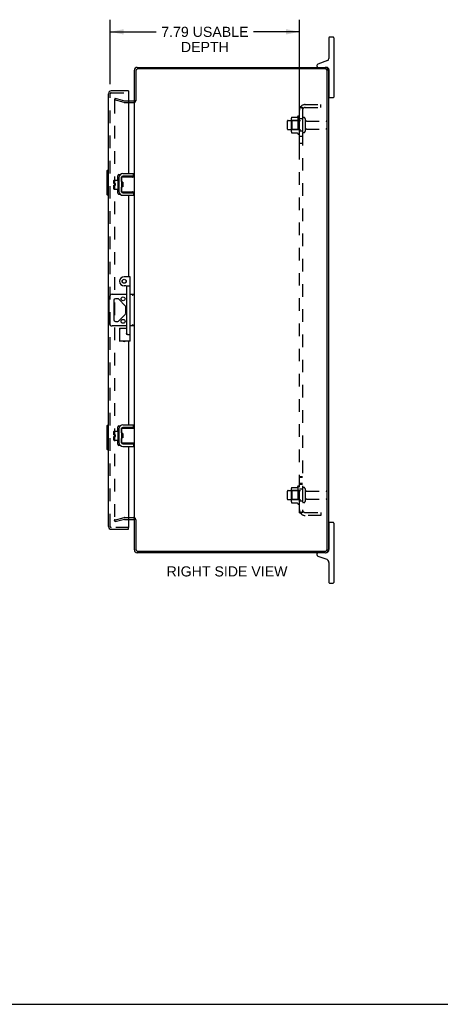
# Model space of a CAD drawing. Header units: inches. Extents: x 0 to 94.4, y 0 to 61.1.
# Tile 5 of 6: x 47.2 to 64.5, y 0 to 40.6. Entities that reach past the tile are written whole.
import ezdxf

# ---------------------------------------------------------------- set-up
doc = ezdxf.new("R2010")
doc.units = ezdxf.units.IN
doc.header["$LTSCALE"] = 5.194444
doc.header["$MEASUREMENT"] = 0
doc.linetypes.add('HIDDEN', pattern=[0.2, 0.1, -0.1])
doc.layers.get('0').update_dxf_attribs({"linetype": 'CONTINUOUS'})
for name, color, linetype in [('DEFAULT_2', 8, 'HIDDEN'), ('DIMENSIONS', 7, 'CONTINUOUS'), ('DOOR_ASSEMBLY', 7, 'CONTINUOUS'), ('SUBPANEL', 7, 'CONTINUOUS')]:
    doc.layers.add(name, color=color, linetype=linetype)
doc.styles.get("Standard").update_dxf_attribs({"font": 'arial.ttf'})
doc.dimstyles.new('DIMSTYLE_1', dxfattribs={"dimtxt": 0.416667, "dimasz": 0.555556, "dimexe": 0.09, "dimexo": 0.07, "dimgap": 0.0375, "dimtad": 0, "dimtih": 1, "dimtoh": 1, "dimzin": 4, "dimdsep": 46, "dimtxsty": 'Standard', "dimblk": '_FILLED', "dimblk1": '_FILLED', "dimblk2": '_FILLED', "dimcen": 0.09, "dimadec": 3, "dimazin": 1, "dimtfac": 1, "dimtdec": 3, "dimtofl": 0, "dimtmove": 0, "dimatfit": 3, "dimldrblk": '_FILLED', "dimfxl": 0, "dimtolj": 1, "dimtzin": 4, "dimarcsym": 0})

# ---------------------------------------------------------------- blocks, each defined once
blk = doc.blocks.new('_FILLED')
at = {"color": 0, "linetype": 'ByBlock'}
blk.add_solid([(0, 0), (-1, 0.2), (-1, -0.2)], dxfattribs=at)
blk = doc.blocks.new('*D5')
at = {"layer": 'DIMENSIONS', "color": 2, "linetype": 'Continuous'}
for p, q in [((50.953, 37.911), (50.953, 40.573)), ((58.746, 35.291), (58.746, 40.573)), ((50.953, 40.073), (52.848, 40.073)), ((58.746, 40.073), (56.851, 40.073))]:
    blk.add_line(p, q, dxfattribs=at)
at = {"layer": 'DIMENSIONS', "color": 2, "linetype": 'Continuous', "xscale": 0.5555555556, "yscale": 0.5555555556, "zscale": 0.5555555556, "rotation": 180}
blk.add_blockref('_FILLED', (50.953, 40.073), dxfattribs=at)
at = {"layer": 'DIMENSIONS', "color": 2, "linetype": 'Continuous', "xscale": 0.5555555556, "yscale": 0.5555555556, "zscale": 0.5555555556}
blk.add_blockref('_FILLED', (58.746, 40.073), dxfattribs=at)
at = {"layer": 'DIMENSIONS', "color": 2, "linetype": 'Continuous', "insert": (54.85, 40.281), "char_height": 0.41667, "width": 3.58581, "attachment_point": 2, "line_spacing_factor": 0.9}
blk.add_mtext('7.79 USABLE\\PDEPTH', dxfattribs=at)

msp = doc.modelspace()

# ---------------------------------------------------------------- linework, layer by layer
at = {"color": 7, "linetype": 'Continuous'}
for p, q in [((59.961, 39.832), (59.961, 38.972)), ((60.136, 39.857), (59.986, 39.857)), ((60.161, 39.832), (60.161, 37.382)), ((59.461, 38.685), (59.461, 38.667)), ((59.902, 38.888), (59.501, 38.742)), ((59.81, 38.607), (59.871, 38.607)), ((59.961, 38.152), (59.946, 38.152)), ((59.961, 38.517), (59.961, 37.382)), ((59.961, 37.562), (59.946, 37.562)), ((60.136, 37.357), (59.986, 37.357)), ((52.009, 37.232), (51.946, 37.232)), ((51.309, 34.096), (51.312, 34.096)), ((51.417, 33.9), (51.417, 34.085)), ((51.427, 34.095), (51.946, 34.095)), ((51.913, 34.125), (51.473, 34.125)), ((51.913, 34.125), (51.913, 34.229)), ((51.094, 33.816), (51.094, 33.952)), ((51.094, 33.816), (51.162, 33.816)), ((51.094, 33.602), (51.094, 33.748)), ((51.094, 33.748), (51.162, 33.748)), ((51.104, 33.962), (51.269, 33.962)), ((51.162, 33.748), (51.162, 33.816)), ((51.269, 34.026), (51.269, 33.539)), ((51.279, 34.036), (51.299, 34.036)), ((51.413, 34.065), (51.413, 33.5)), ((51.477, 33.875), (51.427, 33.875)), ((51.477, 33.69), (51.427, 33.69)), ((51.443, 33.69), (51.443, 33.875)), ((51.447, 33.77), (51.445, 33.795)), ((51.453, 33.69), (51.459, 33.699)), ((51.457, 33.702), (51.464, 33.69)), ((51.472, 33.762), (51.47, 33.806)), ((51.477, 33.875), (51.477, 33.69)), ((51.104, 33.592), (51.269, 33.592)), ((51.279, 33.529), (51.299, 33.529)), ((51.309, 33.469), (51.312, 33.469)), ((51.417, 33.48), (51.417, 33.665)), ((51.946, 33.47), (51.427, 33.47)), ((51.473, 33.44), (51.913, 33.44)), ((51.873, 33.477), (51.866, 33.48)), ((51.913, 33.44), (51.913, 33.336)), ((51.035, 29.263), (51.636, 29.263)), ((51.776, 29.263), (51.946, 29.263)), ((50.91, 28.076), (50.91, 29.138)), ((51.101, 29.01), (51.101, 28.205)), ((51.262, 29.072), (51.163, 29.072)), ((51.572, 28.788), (51.306, 29.054)), ((51.306, 28.161), (51.572, 28.427)), ((51.591, 28.471), (51.591, 28.744)), ((51.163, 28.142), (51.262, 28.142)), ((51.636, 27.951), (51.035, 27.951)), ((51.946, 27.951), (51.776, 27.951)), ((51.094, 23.466), (51.094, 23.602)), ((51.104, 23.612), (51.269, 23.612)), ((51.269, 23.676), (51.269, 23.189)), ((51.279, 23.686), (51.299, 23.686)), ((51.309, 23.746), (51.312, 23.746)), ((51.413, 23.715), (51.413, 23.15)), ((51.417, 23.55), (51.417, 23.735)), ((51.427, 23.745), (51.946, 23.745)), ((51.913, 23.775), (51.473, 23.775)), ((51.913, 23.775), (51.913, 23.879)), ((51.094, 23.466), (51.162, 23.466)), ((51.094, 23.398), (51.162, 23.398)), ((51.094, 23.252), (51.094, 23.398)), ((51.104, 23.242), (51.269, 23.242)), ((51.162, 23.398), (51.162, 23.466)), ((51.279, 23.179), (51.299, 23.179)), ((51.417, 23.13), (51.417, 23.315)), ((51.477, 23.525), (51.427, 23.525)), ((51.477, 23.34), (51.427, 23.34)), ((51.443, 23.34), (51.443, 23.525)), ((51.447, 23.42), (51.445, 23.445)), ((51.453, 23.34), (51.459, 23.349)), ((51.457, 23.352), (51.464, 23.34)), ((51.472, 23.412), (51.47, 23.456)), ((51.477, 23.525), (51.477, 23.34)), ((51.873, 23.127), (51.866, 23.13)), ((51.309, 23.119), (51.312, 23.119)), ((51.946, 23.12), (51.427, 23.12)), ((51.473, 23.09), (51.913, 23.09)), ((51.913, 23.09), (51.913, 22.986)), ((51.703, 20.057), (51.904, 20.057)), ((52.009, 19.982), (51.946, 19.982)), ((59.961, 19.652), (59.946, 19.652)), ((59.961, 19.832), (59.961, 18.747)), ((60.136, 19.857), (59.986, 19.857)), ((60.161, 19.832), (60.161, 17.382)), ((59.961, 19.062), (59.946, 19.062)), ((59.461, 18.547), (59.461, 18.529)), ((59.501, 18.473), (59.869, 18.339)), ((59.961, 18.207), (59.961, 17.382)), ((59.986, 17.357), (60.136, 17.357)), ((0, 0), (94.444, 0))]:
    msp.add_line(p, q, dxfattribs=at)
at = {"color": 3, "linetype": 'Continuous'}
for p, q in [((52.063, 38.607), (59.81, 38.607)), ((59.803, 38.544), (52.089, 38.544)), ((51.946, 37.232), (51.946, 38.49)), ((52.009, 38.464), (52.009, 37.23)), ((59.883, 18.75), (59.883, 38.464)), ((59.946, 38.471), (59.946, 18.743)), ((51.703, 37.232), (51.904, 37.232)), ((51.946, 20.009), (51.946, 37.205)), ((51.309, 34.096), (51.309, 33.469)), ((51.473, 34.229), (51.913, 34.229)), ((51.473, 33.336), (51.913, 33.336)), ((51.309, 23.746), (51.309, 23.119)), ((51.473, 23.879), (51.913, 23.879)), ((51.473, 22.986), (51.913, 22.986)), ((51.703, 19.982), (51.904, 19.982)), ((51.946, 18.724), (51.946, 19.982)), ((52.009, 19.984), (52.009, 18.75)), ((52.089, 18.67), (59.803, 18.67)), ((59.81, 18.607), (52.063, 18.607))]:
    msp.add_line(p, q, dxfattribs=at)
at = {"color": 7, "linetype": 'Continuous'}
for points in [[(51.866, 34.085), (51.873, 34.087), (51.877, 34.088), (51.88, 34.09), (51.883, 34.091), (51.886, 34.091), (51.889, 34.092), (51.891, 34.093), (51.894, 34.093), (51.896, 34.094), (51.899, 34.094), (51.901, 34.095), (51.903, 34.095), (51.905, 34.095)], [(51.417, 33.9), (51.417, 33.898), (51.417, 33.896), (51.417, 33.895), (51.417, 33.893), (51.417, 33.892), (51.417, 33.89), (51.418, 33.889), (51.418, 33.887), (51.418, 33.886), (51.419, 33.885), (51.419, 33.884), (51.42, 33.883), (51.42, 33.882), (51.42, 33.881), (51.421, 33.88), (51.421, 33.879), (51.422, 33.878), (51.422, 33.877), (51.423, 33.877), (51.424, 33.876), (51.424, 33.876), (51.425, 33.875), (51.426, 33.875), (51.427, 33.875)], [(51.427, 33.69), (51.426, 33.69), (51.425, 33.689), (51.424, 33.689), (51.424, 33.689), (51.423, 33.688), (51.423, 33.687), (51.422, 33.687), (51.421, 33.686), (51.421, 33.685), (51.42, 33.684), (51.42, 33.683), (51.42, 33.682), (51.419, 33.681), (51.419, 33.68), (51.418, 33.679), (51.418, 33.677), (51.418, 33.676), (51.418, 33.675), (51.417, 33.673), (51.417, 33.672), (51.417, 33.67), (51.417, 33.669), (51.417, 33.667), (51.417, 33.665)], [(51.445, 33.795), (51.444, 33.803), (51.443, 33.81), (51.443, 33.815)], [(51.457, 33.702), (51.457, 33.703), (51.456, 33.705), (51.455, 33.708), (51.454, 33.712), (51.454, 33.716), (51.453, 33.721), (51.452, 33.727), (51.451, 33.733), (51.45, 33.74), (51.45, 33.747), (51.449, 33.755), (51.448, 33.762), (51.447, 33.77)], [(51.47, 33.806), (51.469, 33.816), (51.468, 33.827), (51.467, 33.837), (51.467, 33.847), (51.466, 33.856), (51.465, 33.864), (51.465, 33.872), (51.464, 33.875)], [(51.477, 33.703), (51.477, 33.703), (51.476, 33.712), (51.475, 33.721), (51.474, 33.731), (51.474, 33.741), (51.473, 33.752), (51.472, 33.762)], [(51.417, 33.52), (51.415, 33.521), (51.414, 33.522), (51.413, 33.524)], [(51.905, 33.47), (51.903, 33.47), (51.901, 33.47), (51.899, 33.47), (51.896, 33.471), (51.894, 33.471), (51.891, 33.472), (51.889, 33.472), (51.886, 33.473), (51.883, 33.474), (51.88, 33.475), (51.877, 33.476), (51.873, 33.477)], [(51.94, 29.263), (51.936, 29.263), (51.932, 29.261), (51.928, 29.259), (51.923, 29.257), (51.918, 29.253), (51.913, 29.25), (51.907, 29.246), (51.902, 29.242), (51.896, 29.237), (51.89, 29.233), (51.883, 29.228), (51.877, 29.223), (51.871, 29.218), (51.865, 29.213), (51.859, 29.208), (51.852, 29.203)], [(51.871, 27.996), (51.859, 28.006), (51.852, 28.011)], [(51.94, 27.951), (51.936, 27.952), (51.932, 27.953), (51.928, 27.955), (51.923, 27.958), (51.918, 27.961), (51.913, 27.965), (51.907, 27.969), (51.902, 27.973), (51.896, 27.977), (51.89, 27.982), (51.883, 27.987), (51.877, 27.991), (51.871, 27.996)], [(51.417, 23.55), (51.417, 23.548), (51.417, 23.546), (51.417, 23.545), (51.417, 23.543), (51.417, 23.542), (51.417, 23.54), (51.418, 23.539), (51.418, 23.537), (51.418, 23.536), (51.419, 23.535), (51.419, 23.534), (51.42, 23.533), (51.42, 23.532), (51.42, 23.531), (51.421, 23.53), (51.421, 23.529), (51.422, 23.528), (51.422, 23.527), (51.423, 23.527), (51.424, 23.526), (51.424, 23.526), (51.425, 23.525), (51.426, 23.525), (51.427, 23.525)], [(51.866, 23.735), (51.873, 23.737), (51.877, 23.738), (51.88, 23.74), (51.883, 23.741), (51.886, 23.741), (51.889, 23.742), (51.891, 23.743), (51.894, 23.743), (51.896, 23.744), (51.899, 23.744), (51.901, 23.745), (51.903, 23.745), (51.905, 23.745)], [(51.417, 23.17), (51.415, 23.171), (51.414, 23.172), (51.413, 23.174)], [(51.427, 23.34), (51.426, 23.34), (51.425, 23.339), (51.424, 23.339), (51.424, 23.339), (51.423, 23.338), (51.423, 23.337), (51.422, 23.337), (51.421, 23.336), (51.421, 23.335), (51.42, 23.334), (51.42, 23.333), (51.42, 23.332), (51.419, 23.331), (51.419, 23.33), (51.418, 23.329), (51.418, 23.327), (51.418, 23.326), (51.418, 23.325), (51.417, 23.323), (51.417, 23.322), (51.417, 23.32), (51.417, 23.319), (51.417, 23.317), (51.417, 23.315)], [(51.445, 23.445), (51.444, 23.453), (51.443, 23.46), (51.443, 23.465)], [(51.457, 23.352), (51.457, 23.353), (51.456, 23.355), (51.455, 23.358), (51.454, 23.362), (51.454, 23.366), (51.453, 23.371), (51.452, 23.377), (51.451, 23.383), (51.45, 23.39), (51.45, 23.397), (51.449, 23.405), (51.448, 23.412), (51.447, 23.42)], [(51.47, 23.456), (51.469, 23.466), (51.468, 23.477), (51.467, 23.487), (51.467, 23.497), (51.466, 23.506), (51.465, 23.514), (51.465, 23.522), (51.464, 23.525)], [(51.477, 23.353), (51.477, 23.353), (51.476, 23.362), (51.475, 23.371), (51.474, 23.381), (51.474, 23.391), (51.473, 23.402), (51.472, 23.412)], [(51.905, 23.12), (51.903, 23.12), (51.901, 23.12), (51.899, 23.12), (51.896, 23.121), (51.894, 23.121), (51.891, 23.122), (51.889, 23.122), (51.886, 23.123), (51.883, 23.124), (51.88, 23.125), (51.877, 23.126), (51.873, 23.127)]]:
    msp.add_lwpolyline(points, dxfattribs=at)
for centre in [(51.481, 29.072), (51.481, 28.142)]:
    msp.add_circle(centre, 0.08, dxfattribs=at)
for centre, radius, start, end in [((59.986, 39.832), 0.025, 90, 180), ((60.136, 39.832), 0.025, 0, 90), ((59.871, 38.972), 0.09, 290, 360), ((59.521, 38.685), 0.06, 110, 180), ((59.521, 38.667), 0.06, 180, 270), ((59.871, 38.517), 0.09, 0, 90), ((59.986, 37.382), 0.025, 180, 270), ((60.136, 37.382), 0.025, 270, 360), ((51.473, 34.065), 0.06, 90, 180), ((51.427, 34.085), 0.01, 90, 144.8477), ((51.104, 33.952), 0.01, 90, 180), ((51.279, 34.026), 0.01, 90, 180), ((51.299, 34.026), 0.01, 0, 90), ((51.427, 34.032), 0.0162, 128.1095, 149.7501), ((51.104, 33.602), 0.01, 180, 270), ((51.279, 33.539), 0.01, 180, 270), ((51.299, 33.539), 0.01, 270, 360), ((51.427, 33.532), 0.0162, 210.2499, 231.8905), ((51.473, 33.5), 0.06, 180, 270), ((51.427, 33.48), 0.01, 214.8438, 270), ((51.035, 29.138), 0.125, 90, 180), ((51.163, 29.01), 0.0625, 90, 180), ((51.262, 29.01), 0.0625, 45, 90), ((51.528, 28.744), 0.0625, 0, 45), ((51.528, 28.471), 0.0625, 315, 360), ((51.035, 28.076), 0.125, 180, 270), ((51.163, 28.205), 0.0625, 180, 270), ((51.262, 28.205), 0.0625, 270, 315), ((51.104, 23.602), 0.01, 90, 180), ((51.279, 23.676), 0.01, 90, 180), ((51.299, 23.676), 0.01, 0, 90), ((51.473, 23.715), 0.06, 90, 180), ((51.427, 23.682), 0.0162, 128.1095, 149.7501), ((51.427, 23.735), 0.01, 90, 144.8477), ((51.104, 23.252), 0.01, 180, 270), ((51.279, 23.189), 0.01, 180, 270), ((51.299, 23.189), 0.01, 270, 360), ((51.427, 23.182), 0.0162, 210.2499, 231.8905), ((51.473, 23.15), 0.06, 180, 270), ((51.427, 23.13), 0.01, 180, 189.0225), ((51.427, 23.13), 0.01, 214.8438, 270), ((51.904, 19.94), 0.117, 72.3058, 90), ((59.986, 19.832), 0.025, 90, 180), ((60.136, 19.832), 0.025, 0, 90), ((59.821, 18.747), 0.14, 270, 360), ((59.521, 18.547), 0.06, 90, 180), ((59.521, 18.529), 0.06, 180, 250), ((59.821, 18.207), 0.14, 360, 70), ((59.986, 17.382), 0.025, 180, 270), ((60.136, 17.382), 0.025, 270, 360)]:
    msp.add_arc(centre, radius, start, end, dxfattribs=at)
at = {"color": 3, "linetype": 'Continuous'}
for centre, radius, start, end in [((52.063, 38.49), 0.117, 90, 180), ((52.089, 38.464), 0.08, 90, 180), ((59.803, 38.464), 0.08, 0, 90), ((59.81, 38.471), 0.136, 0, 90), ((51.904, 37.274), 0.042, 270, 360), ((51.473, 34.065), 0.164, 90, 180), ((51.473, 33.5), 0.164, 180, 270), ((51.473, 23.715), 0.164, 90, 180), ((51.473, 23.15), 0.164, 180, 270), ((51.904, 19.94), 0.042, 0, 90), ((52.063, 18.724), 0.117, 180, 270), ((52.089, 18.75), 0.08, 180, 270), ((59.803, 18.75), 0.08, 270, 360), ((59.81, 18.743), 0.136, 270, 360)]:
    msp.add_arc(centre, radius, start, end, dxfattribs=at)
at = {"layer": 'DEFAULT_2', "color": 8, "linetype": 'HIDDEN'}
for p, q in [((51.153, 37.337), (51.133, 37.264)), ((51.153, 37.337), (51.539, 37.233)), ((51.52, 37.161), (51.133, 37.264)), ((51.133, 37.233), (51.133, 19.982)), ((51.545, 37.232), (51.703, 37.232)), ((51.545, 37.157), (51.904, 37.157)), ((58.431, 36.551), (58.65, 36.551)), ((58.676, 36.588), (58.676, 35.876)), ((58.746, 35.898), (58.746, 36.566)), ((58.246, 36.39), (58.246, 36.075)), ((58.276, 36.42), (58.871, 36.42)), ((58.41, 36.488), (58.41, 35.977)), ((58.43, 36.416), (58.41, 36.436)), ((58.43, 36.416), (58.43, 36.049)), ((58.726, 36.416), (58.43, 36.416)), ((58.726, 36.416), (58.746, 36.436)), ((58.726, 36.416), (58.726, 36.049)), ((58.871, 36.49), (58.871, 35.975)), ((58.981, 36.49), (58.981, 35.975)), ((59.044, 36.397), (59.841, 36.397)), ((59.871, 36.367), (59.871, 36.097)), ((58.276, 36.045), (58.871, 36.045)), ((58.43, 36.049), (58.41, 36.029)), ((58.726, 36.049), (58.43, 36.049)), ((58.431, 35.913), (58.65, 35.913)), ((58.726, 36.049), (58.746, 36.029)), ((59.044, 36.067), (59.841, 36.067)), ((58.246, 21.14), (58.246, 20.825)), ((58.276, 21.17), (58.871, 21.17)), ((58.41, 21.238), (58.41, 20.727)), ((58.43, 21.166), (58.41, 21.186)), ((58.726, 21.166), (58.43, 21.166)), ((58.43, 21.166), (58.43, 20.799)), ((58.431, 21.301), (58.65, 21.301)), ((58.676, 21.338), (58.676, 20.626)), ((58.726, 21.166), (58.746, 21.186)), ((58.726, 21.166), (58.726, 20.799)), ((58.746, 20.648), (58.746, 21.316)), ((58.871, 21.24), (58.871, 20.725)), ((58.981, 21.24), (58.981, 20.725)), ((59.044, 21.147), (59.841, 21.147)), ((59.871, 21.117), (59.871, 20.847)), ((58.276, 20.795), (58.871, 20.795)), ((58.43, 20.799), (58.41, 20.779)), ((58.726, 20.799), (58.43, 20.799)), ((58.726, 20.799), (58.746, 20.779)), ((59.044, 20.817), (59.841, 20.817)), ((58.431, 20.663), (58.65, 20.663)), ((51.133, 19.95), (51.52, 20.054)), ((51.153, 19.878), (51.133, 19.95)), ((51.539, 19.981), (51.153, 19.878)), ((51.545, 20.057), (51.703, 20.057)), ((51.545, 19.982), (51.703, 19.982))]:
    msp.add_line(p, q, dxfattribs=at)
for points in [[(51.153, 37.253), (51.151, 37.253), (51.15, 37.252), (51.148, 37.252), (51.146, 37.252), (51.145, 37.251), (51.144, 37.25), (51.142, 37.249), (51.141, 37.248), (51.14, 37.247), (51.139, 37.246), (51.138, 37.245), (51.137, 37.244), (51.136, 37.242), (51.135, 37.241), (51.134, 37.239), (51.134, 37.238), (51.134, 37.236), (51.134, 37.234), (51.133, 37.233)], [(51.158, 37.252), (51.156, 37.252), (51.154, 37.253), (51.153, 37.253)], [(58.422, 36.545), (58.423, 36.547), (58.424, 36.548), (58.425, 36.549), (58.427, 36.55), (58.428, 36.551), (58.43, 36.551), (58.431, 36.551)], [(58.658, 36.556), (58.658, 36.556), (58.658, 36.556), (58.658, 36.556), (58.658, 36.555), (58.658, 36.555), (58.657, 36.555), (58.657, 36.555), (58.657, 36.554), (58.656, 36.554), (58.656, 36.554), (58.656, 36.553), (58.655, 36.553), (58.654, 36.552), (58.654, 36.552), (58.653, 36.552), (58.652, 36.551), (58.651, 36.551), (58.65, 36.551)], [(58.422, 35.919), (58.423, 35.918), (58.424, 35.917), (58.425, 35.915), (58.427, 35.915), (58.428, 35.914), (58.43, 35.914), (58.431, 35.913)], [(58.65, 35.913), (58.651, 35.913), (58.652, 35.913), (58.653, 35.913), (58.654, 35.912), (58.654, 35.912), (58.655, 35.912), (58.656, 35.911), (58.656, 35.911), (58.656, 35.911), (58.657, 35.91), (58.657, 35.91), (58.657, 35.91), (58.658, 35.909), (58.658, 35.909), (58.658, 35.909), (58.658, 35.909), (58.658, 35.908), (58.658, 35.908)], [(58.422, 21.295), (58.423, 21.297), (58.424, 21.298), (58.425, 21.299), (58.427, 21.3), (58.428, 21.301), (58.43, 21.301), (58.431, 21.301)], [(58.658, 21.306), (58.658, 21.306), (58.658, 21.306), (58.658, 21.306), (58.658, 21.305), (58.658, 21.305), (58.657, 21.305), (58.657, 21.305), (58.657, 21.304), (58.656, 21.304), (58.656, 21.304), (58.656, 21.303), (58.655, 21.303), (58.654, 21.302), (58.654, 21.302), (58.653, 21.302), (58.652, 21.301), (58.651, 21.301), (58.65, 21.301)], [(58.422, 20.669), (58.423, 20.668), (58.424, 20.667), (58.425, 20.665), (58.427, 20.665), (58.428, 20.664), (58.43, 20.664), (58.431, 20.663)], [(58.65, 20.663), (58.651, 20.663), (58.652, 20.663), (58.653, 20.663), (58.654, 20.662), (58.654, 20.662), (58.655, 20.662), (58.656, 20.661), (58.656, 20.661), (58.656, 20.661), (58.657, 20.66), (58.657, 20.66), (58.657, 20.66), (58.658, 20.659), (58.658, 20.659), (58.658, 20.659), (58.658, 20.659), (58.658, 20.658), (58.658, 20.658)], [(51.133, 19.982), (51.134, 19.98), (51.134, 19.979), (51.134, 19.977), (51.134, 19.976), (51.135, 19.974), (51.136, 19.972)], [(51.153, 19.962), (51.151, 19.962), (51.15, 19.962), (51.148, 19.963), (51.146, 19.963), (51.145, 19.964), (51.144, 19.964), (51.142, 19.965), (51.141, 19.966), (51.14, 19.967), (51.139, 19.968), (51.138, 19.97), (51.137, 19.971), (51.136, 19.972)], [(51.158, 19.963), (51.156, 19.962), (51.154, 19.962), (51.153, 19.962)]]:
    msp.add_lwpolyline(points, dxfattribs=at)
for centre, radius, start, end in [((51.545, 37.257), 0.1, 255, 270), ((51.545, 37.257), 0.025, 255, 270), ((51.904, 37.274), 0.117, 270, 326.9002), ((58.551, 36.488), 0.141, 156.05, 180), ((59.276, 36.232), 0.698, 149.3369, 152.3186), ((58.708, 36.566), 0.0384, 0, 145.5503), ((58.926, 36.49), 0.055, 0, 180), ((58.276, 36.39), 0.03, 90, 180), ((59.044, 36.46), 0.0625, 180, 270), ((59.841, 36.367), 0.03, 0, 90), ((58.276, 36.075), 0.03, 180, 270), ((58.551, 35.977), 0.141, 180, 203.95), ((59.276, 36.232), 0.698, 207.6814, 210.6631), ((58.708, 35.898), 0.0384, 214.4497, 360), ((58.926, 35.975), 0.055, 180, 360), ((59.044, 36.005), 0.0625, 90, 180), ((59.841, 36.097), 0.03, 270, 360), ((58.276, 21.14), 0.03, 90, 180), ((58.551, 21.238), 0.141, 156.05, 180), ((59.276, 20.982), 0.698, 149.3369, 152.3186), ((58.708, 21.316), 0.0384, 0, 145.5503), ((58.926, 21.24), 0.055, 0, 180), ((59.044, 21.21), 0.0625, 180, 270), ((59.841, 21.117), 0.03, 0, 90), ((58.276, 20.825), 0.03, 180, 270), ((58.551, 20.727), 0.141, 180, 203.95), ((58.926, 20.725), 0.055, 180, 360), ((59.044, 20.755), 0.0625, 90, 180), ((59.841, 20.847), 0.03, 270, 360), ((59.276, 20.982), 0.698, 207.6814, 210.6631), ((58.708, 20.648), 0.0384, 214.4497, 360), ((51.545, 19.957), 0.1, 90, 105), ((51.545, 19.957), 0.025, 90, 105), ((51.904, 19.94), 0.117, 33.0998, 72.3058)]:
    msp.add_arc(centre, radius, start, end, dxfattribs=at)
at = {"layer": 'DOOR_ASSEMBLY', "color": 3, "linetype": 'Continuous'}
for p, q in [((50.878, 19.693), (50.878, 37.522)), ((51.703, 37.639), (50.995, 37.639)), ((51.703, 37.564), (51.703, 34.229)), ((51.262, 33.962), (51.262, 34.139)), ((51.312, 34.189), (51.365, 34.189)), ((51.703, 34.125), (51.703, 34.095)), ((51.262, 33.426), (51.262, 33.592)), ((51.365, 33.376), (51.312, 33.376)), ((51.703, 33.47), (51.703, 33.44)), ((51.703, 33.336), (51.703, 29.982)), ((51.703, 27.32), (51.703, 23.879)), ((51.262, 23.612), (51.262, 23.789)), ((51.312, 23.839), (51.365, 23.839)), ((51.703, 23.775), (51.703, 23.745)), ((51.262, 23.076), (51.262, 23.242)), ((51.365, 23.026), (51.312, 23.026)), ((51.703, 23.12), (51.703, 23.09)), ((51.703, 22.986), (51.703, 19.651)), ((50.995, 19.576), (51.703, 19.576))]:
    msp.add_line(p, q, dxfattribs=at)
at = {"layer": 'DOOR_ASSEMBLY', "color": 8, "linetype": 'HIDDEN'}
for p, q in [((50.953, 19.693), (50.953, 37.522)), ((50.995, 37.564), (51.703, 37.564)), ((51.703, 19.651), (50.995, 19.651))]:
    msp.add_line(p, q, dxfattribs=at)
at = {"layer": 'DOOR_ASSEMBLY', "color": 7, "linetype": 'Continuous'}
for p, q in [((51.703, 37.639), (51.703, 37.564)), ((50.818, 34.342), (50.818, 33.372)), ((50.833, 34.357), (50.878, 34.357)), ((50.865, 34.257), (50.865, 33.457)), ((50.833, 33.357), (50.878, 33.357)), ((51.746, 29.982), (51.526, 29.982)), ((51.776, 27.32), (51.776, 29.952)), ((51.606, 29.607), (51.526, 29.607)), ((51.636, 27.637), (51.636, 29.577)), ((51.666, 29.607), (51.746, 29.607)), ((51.338, 27.857), (51.338, 27.32)), ((51.338, 27.857), (51.636, 27.857)), ((51.658, 27.607), (51.746, 27.607)), ((51.776, 27.32), (51.338, 27.32)), ((50.818, 23.842), (50.818, 22.872)), ((50.833, 23.857), (50.878, 23.857)), ((50.865, 23.757), (50.865, 22.957)), ((50.833, 22.857), (50.878, 22.857)), ((51.703, 19.576), (51.703, 19.651))]:
    msp.add_line(p, q, dxfattribs=at)
for points in [[(50.863, 34.294), (50.864, 34.288), (50.864, 34.282), (50.864, 34.276), (50.865, 34.27), (50.865, 34.264), (50.865, 34.257)], [(50.865, 33.457), (50.865, 33.451), (50.865, 33.445), (50.864, 33.439), (50.864, 33.433), (50.864, 33.427), (50.863, 33.421)], [(51.338, 27.857), (51.338, 27.857), (51.339, 27.856), (51.34, 27.855), (51.359, 27.836)], [(51.359, 27.836), (51.364, 27.832), (51.368, 27.827)], [(51.606, 27.637), (51.612, 27.631), (51.619, 27.625), (51.625, 27.619), (51.632, 27.615), (51.639, 27.612), (51.645, 27.609), (51.651, 27.608), (51.658, 27.607)], [(51.338, 27.32), (51.338, 27.32), (51.339, 27.321), (51.34, 27.322), (51.359, 27.341)], [(51.359, 27.341), (51.364, 27.345), (51.368, 27.35)], [(51.754, 27.341), (51.75, 27.345), (51.746, 27.35)], [(51.776, 27.32), (51.775, 27.32), (51.775, 27.321), (51.774, 27.322), (51.754, 27.341)], [(50.863, 23.793), (50.864, 23.788), (50.864, 23.782), (50.864, 23.776), (50.865, 23.77), (50.865, 23.763), (50.865, 23.757)], [(50.865, 22.957), (50.865, 22.951), (50.865, 22.945), (50.864, 22.939), (50.864, 22.933), (50.864, 22.927), (50.863, 22.921)]]:
    msp.add_lwpolyline(points, dxfattribs=at)
for radius in [0.085, 0.08]:
    msp.add_circle((51.526, 29.795), radius, dxfattribs=at)
at = {"layer": 'DOOR_ASSEMBLY', "color": 3, "linetype": 'Continuous'}
for centre, radius, start, end in [((50.995, 37.522), 0.117, 90, 180), ((51.312, 34.139), 0.05, 90, 180), ((51.312, 33.426), 0.05, 180, 270), ((51.526, 27.42), 0.109, 246.5591, 293.4409), ((51.312, 23.789), 0.05, 90, 180), ((51.312, 23.076), 0.05, 180, 270), ((50.995, 19.693), 0.117, 180, 270)]:
    msp.add_arc(centre, radius, start, end, dxfattribs=at)
at = {"layer": 'DOOR_ASSEMBLY', "color": 8, "linetype": 'HIDDEN'}
for centre, start, end in [((50.995, 37.522), 90, 180), ((50.995, 19.693), 180, 270)]:
    msp.add_arc(centre, 0.042, start, end, dxfattribs=at)
at = {"layer": 'DOOR_ASSEMBLY', "color": 7, "linetype": 'Continuous'}
for centre, radius, start, end in [((50.833, 34.342), 0.015, 90, 180), ((50.863, 34.342), 0.015, 0, 90), ((50.833, 33.372), 0.015, 180, 270), ((50.863, 33.372), 0.015, 270, 360), ((51.526, 29.795), 0.188, 90, 270), ((51.746, 29.952), 0.03, 0, 90), ((51.606, 29.577), 0.03, 359.9987, 89.9934), ((51.666, 29.577), 0.03, 90, 180), ((51.746, 29.577), 0.03, 0, 90), ((51.666, 27.637), 0.03, 180, 270), ((51.746, 27.637), 0.03, 270, 360), ((50.833, 23.842), 0.015, 90, 180), ((50.863, 23.842), 0.015, 0, 90), ((50.833, 22.872), 0.015, 180, 270), ((50.863, 22.872), 0.015, 270, 360)]:
    msp.add_arc(centre, radius, start, end, dxfattribs=at)
at = {"layer": 'SUBPANEL', "color": 8, "linetype": 'HIDDEN'}
for p, q in [((58.746, 20.264), (58.746, 36.951)), ((58.871, 36.951), (58.746, 36.951)), ((58.8, 36.99), (58.897, 36.91)), ((58.819, 36.95), (58.82, 36.95)), ((58.82, 36.95), (58.821, 36.949)), ((58.821, 36.949), (58.822, 36.949)), ((58.822, 36.949), (58.824, 36.949)), ((58.824, 36.949), (58.825, 36.949)), ((58.825, 36.949), (58.826, 36.948)), ((58.826, 36.948), (58.827, 36.948)), ((58.827, 36.948), (58.829, 36.948)), ((58.829, 36.948), (58.83, 36.947)), ((58.83, 36.947), (58.832, 36.947)), ((58.832, 36.947), (58.833, 36.946)), ((58.833, 36.946), (58.835, 36.946)), ((58.835, 36.946), (58.836, 36.945)), ((58.836, 36.945), (58.838, 36.945)), ((58.838, 36.945), (58.839, 36.944)), ((58.839, 36.944), (58.841, 36.944)), ((58.841, 36.944), (58.842, 36.943)), ((58.842, 36.943), (58.844, 36.943)), ((58.844, 36.943), (58.846, 36.942)), ((58.853, 36.939), (58.855, 36.938)), ((58.855, 36.938), (58.856, 36.938)), ((58.856, 36.938), (58.858, 36.937)), ((58.858, 36.937), (58.859, 36.936)), ((58.859, 36.936), (58.861, 36.936)), ((58.861, 36.936), (58.862, 36.935)), ((58.862, 36.935), (58.863, 36.935)), ((58.871, 36.951), (58.871, 20.264)), ((58.872, 36.931), (58.871, 36.931)), ((58.983, 37.076), (59.621, 37.076)), ((58.983, 36.951), (59.621, 36.951)), ((59.621, 36.951), (59.621, 37.076)), ((58.871, 36.482), (58.746, 36.482)), ((58.871, 35.982), (58.746, 35.982)), ((58.871, 35.754), (58.746, 35.754)), ((58.871, 35.473), (58.746, 35.473)), ((58.871, 21.742), (58.746, 21.742)), ((58.871, 21.703), (58.746, 21.703)), ((58.871, 21.461), (58.746, 21.461)), ((58.871, 21.422), (58.746, 21.422)), ((58.871, 21.232), (58.746, 21.232)), ((58.871, 20.732), (58.746, 20.732)), ((58.8, 20.225), (58.897, 20.304)), ((58.889, 20.291), (58.884, 20.286)), ((58.871, 20.264), (58.746, 20.264)), ((58.825, 20.266), (58.824, 20.266)), ((58.826, 20.266), (58.825, 20.266)), ((58.828, 20.267), (58.826, 20.266)), ((58.829, 20.267), (58.828, 20.267)), ((58.83, 20.268), (58.829, 20.267)), ((58.834, 20.269), (58.833, 20.268)), ((58.835, 20.269), (58.834, 20.269)), ((58.837, 20.269), (58.835, 20.269)), ((58.838, 20.27), (58.837, 20.269)), ((58.84, 20.27), (58.838, 20.27)), ((58.841, 20.271), (58.84, 20.27)), ((58.843, 20.271), (58.841, 20.271)), ((58.844, 20.272), (58.843, 20.271)), ((58.846, 20.273), (58.844, 20.272)), ((58.848, 20.273), (58.846, 20.273)), ((58.849, 20.274), (58.848, 20.273)), ((58.851, 20.275), (58.849, 20.274)), ((58.983, 20.264), (59.621, 20.264)), ((59.621, 20.139), (58.983, 20.139)), ((59.621, 20.264), (59.621, 20.139))]:
    msp.add_line(p, q, dxfattribs=at)
for points in [[(58.8, 36.99), (58.798, 36.988), (58.797, 36.986), (58.795, 36.984), (58.792, 36.983), (58.79, 36.981), (58.787, 36.98), (58.784, 36.978), (58.781, 36.977), (58.778, 36.975), (58.774, 36.974), (58.771, 36.972), (58.768, 36.971), (58.765, 36.97), (58.762, 36.968), (58.76, 36.967), (58.757, 36.966), (58.755, 36.964), (58.753, 36.963), (58.751, 36.961), (58.749, 36.959), (58.748, 36.958), (58.747, 36.956), (58.747, 36.955), (58.746, 36.953), (58.746, 36.952), (58.746, 36.951)], [(58.814, 36.951), (58.814, 36.951), (58.814, 36.951), (58.813, 36.951), (58.813, 36.951), (58.812, 36.951), (58.812, 36.951), (58.812, 36.951), (58.812, 36.951), (58.811, 36.951), (58.811, 36.951), (58.811, 36.951)], [(58.811, 36.951), (58.811, 36.951), (58.811, 36.951), (58.812, 36.951), (58.812, 36.951), (58.812, 36.951), (58.812, 36.951), (58.813, 36.951), (58.813, 36.951), (58.814, 36.951), (58.814, 36.951), (58.814, 36.951), (58.815, 36.951), (58.815, 36.951), (58.816, 36.951), (58.816, 36.95), (58.817, 36.95), (58.817, 36.95), (58.818, 36.95), (58.818, 36.95), (58.819, 36.95)], [(58.846, 36.942), (58.847, 36.941), (58.848, 36.941), (58.849, 36.941), (58.85, 36.94), (58.851, 36.94), (58.852, 36.94), (58.852, 36.939), (58.853, 36.939)], [(58.863, 36.935), (58.865, 36.934), (58.865, 36.934), (58.866, 36.933), (58.866, 36.933), (58.867, 36.933), (58.868, 36.932), (58.868, 36.932), (58.869, 36.932), (58.869, 36.931), (58.87, 36.931), (58.87, 36.931), (58.871, 36.931), (58.871, 36.93), (58.872, 36.93), (58.872, 36.93), (58.873, 36.93), (58.873, 36.929), (58.873, 36.929), (58.874, 36.929), (58.874, 36.929), (58.874, 36.929), (58.875, 36.928), (58.875, 36.928), (58.875, 36.928)], [(58.886, 36.927), (58.884, 36.929), (58.883, 36.93), (58.881, 36.932), (58.88, 36.934), (58.878, 36.936), (58.877, 36.938), (58.875, 36.94), (58.874, 36.942), (58.873, 36.944), (58.872, 36.945), (58.872, 36.947), (58.871, 36.949), (58.871, 36.95), (58.871, 36.951)], [(58.875, 36.928), (58.875, 36.928), (58.875, 36.928), (58.875, 36.928), (58.875, 36.928), (58.875, 36.928), (58.875, 36.928), (58.875, 36.928), (58.874, 36.929), (58.874, 36.929), (58.874, 36.929), (58.873, 36.929), (58.873, 36.93), (58.873, 36.93), (58.872, 36.93), (58.872, 36.93), (58.872, 36.931)], [(58.897, 36.91), (58.897, 36.911), (58.897, 36.911), (58.897, 36.912), (58.897, 36.913), (58.897, 36.913), (58.897, 36.914), (58.896, 36.915), (58.896, 36.916), (58.895, 36.917), (58.894, 36.918), (58.893, 36.919), (58.892, 36.921), (58.89, 36.922), (58.889, 36.924), (58.886, 36.927)], [(58.875, 20.286), (58.875, 20.287), (58.875, 20.287), (58.875, 20.287), (58.875, 20.286), (58.875, 20.286), (58.875, 20.286), (58.874, 20.286), (58.874, 20.286), (58.874, 20.286), (58.873, 20.285), (58.873, 20.285), (58.872, 20.285), (58.872, 20.285), (58.871, 20.284), (58.871, 20.284), (58.87, 20.284), (58.87, 20.283), (58.869, 20.283), (58.869, 20.283), (58.868, 20.282), (58.867, 20.282), (58.867, 20.282), (58.866, 20.281), (58.866, 20.281), (58.865, 20.281), (58.864, 20.28), (58.863, 20.28), (58.863, 20.28), (58.862, 20.279), (58.861, 20.279), (58.861, 20.279), (58.86, 20.278), (58.859, 20.278), (58.858, 20.278), (58.857, 20.277), (58.857, 20.277), (58.856, 20.277), (58.855, 20.276), (58.854, 20.276), (58.853, 20.276), (58.853, 20.275), (58.852, 20.275), (58.851, 20.275)], [(58.871, 20.284), (58.872, 20.284), (58.872, 20.284), (58.873, 20.285), (58.873, 20.285), (58.873, 20.285), (58.874, 20.285), (58.874, 20.286), (58.874, 20.286), (58.874, 20.286), (58.875, 20.286), (58.875, 20.286), (58.875, 20.286)], [(58.897, 20.304), (58.897, 20.304), (58.897, 20.303), (58.897, 20.303), (58.897, 20.302), (58.897, 20.301), (58.897, 20.301), (58.896, 20.3), (58.896, 20.299), (58.895, 20.298), (58.894, 20.296), (58.893, 20.295), (58.892, 20.294), (58.89, 20.292), (58.889, 20.291)], [(58.8, 20.225), (58.798, 20.227), (58.797, 20.228), (58.795, 20.23), (58.792, 20.232), (58.79, 20.233), (58.787, 20.235), (58.784, 20.237), (58.781, 20.238), (58.778, 20.239), (58.774, 20.241), (58.771, 20.242), (58.768, 20.244), (58.765, 20.245), (58.762, 20.246), (58.76, 20.248), (58.757, 20.249), (58.755, 20.25), (58.753, 20.252), (58.751, 20.254), (58.749, 20.255), (58.748, 20.257), (58.747, 20.258), (58.747, 20.26), (58.746, 20.261), (58.746, 20.262), (58.746, 20.264)], [(58.812, 20.263), (58.811, 20.263), (58.811, 20.263), (58.811, 20.263), (58.811, 20.263), (58.811, 20.263), (58.812, 20.263), (58.812, 20.263), (58.812, 20.264), (58.813, 20.264), (58.813, 20.264), (58.813, 20.264), (58.814, 20.264), (58.814, 20.264), (58.815, 20.264)], [(58.824, 20.266), (58.822, 20.265), (58.822, 20.265), (58.821, 20.265), (58.821, 20.265), (58.82, 20.265), (58.819, 20.265), (58.819, 20.265), (58.818, 20.265), (58.818, 20.264), (58.817, 20.264), (58.816, 20.264), (58.816, 20.264), (58.815, 20.264), (58.815, 20.264), (58.814, 20.264), (58.814, 20.264), (58.813, 20.264), (58.813, 20.264), (58.812, 20.264), (58.812, 20.264), (58.812, 20.264), (58.812, 20.263)], [(58.833, 20.268), (58.831, 20.268), (58.83, 20.268)], [(58.884, 20.286), (58.883, 20.284), (58.881, 20.282), (58.88, 20.28), (58.878, 20.279), (58.877, 20.277), (58.875, 20.275), (58.874, 20.273), (58.873, 20.271), (58.872, 20.269), (58.872, 20.268), (58.871, 20.266), (58.871, 20.265), (58.871, 20.264)]]:
    msp.add_lwpolyline(points, dxfattribs=at)
for centre, radius, start, end in [((58.983, 36.839), 0.237, 90, 180), ((58.983, 36.839), 0.112, 90, 180), ((58.983, 20.376), 0.237, 180, 270), ((58.983, 20.376), 0.112, 180, 270)]:
    msp.add_arc(centre, radius, start, end, dxfattribs=at)

# ---------------------------------------------------------------- texts
at = {"layer": 'DIMENSIONS', "color": 2, "linetype": 'Continuous', "insert": (55.762, 18.047), "char_height": 0.41667, "width": 4.96902, "attachment_point": 2, "line_spacing_factor": 0.9}
msp.add_mtext('RIGHT SIDE VIEW', dxfattribs=at)

# ---------------------------------------------------------------- dimensions: what is measured, and where the dimension line sits
at = {"layer": 'DIMENSIONS', "color": 2, "linetype": 'Continuous'}
dim = msp.add_linear_dim(base=(58.746, 40.073), p1=(50.953, 37.841), p2=(58.746, 35.221), text='<> USABLE\\PDEPTH', dimstyle='DIMSTYLE_1', dxfattribs=at)
dim.commit()
dim.dimension.update_dxf_attribs({"geometry": '*D5', "text_midpoint": (54.85, 39.76), "dimtype": 160})

doc.saveas('drawing.dxf')
